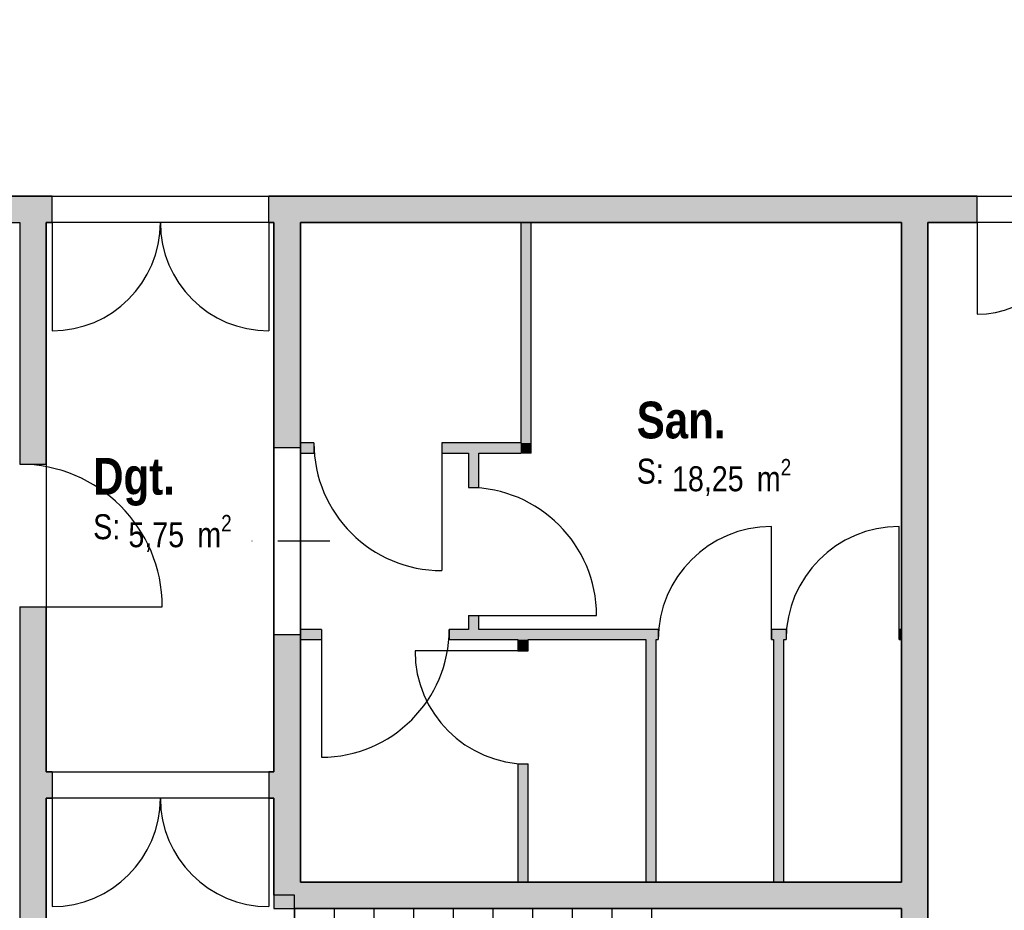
# Model space of a CAD drawing. Extents: x -24342 to 73038, y -9656 to 30949.
# Tile 72 of 170: x 7690 to 8360, y -2606 to -2000. Entities that reach past the tile are written whole.
import ezdxf
from ezdxf.enums import TextEntityAlignment as Align

# ---------------------------------------------------------------- set-up
doc = ezdxf.new("R2010")
doc.units = 0
doc.set_wipeout_variables(frame=1)
for name, pattern in [('21.0032_xref_rdc_02_pro$0$Points tirets', [670.277762, 352.777767, -176.388884, 0, -141.111112]), ('21.0032_xref_rdc_02_pro$0$Wipeout_Contour', [1000, 0, -1000]), ('ACAD_ISO12W100', [21, 12, -3, 0, -3, 0, -3])]:
    doc.linetypes.add(name, pattern=pattern)
for name, color, linetype in [('0_XREF', 250, 'Continuous'), ('21.0032_xref_rdc_02_pro$0$A-AREA-____-OTLN.Modèle IFC', 251, 'Continuous'), ('21.0032_xref_rdc_02_pro$0$A-WALL-____-OTLN.Modèle IFC', 251, 'Continuous'), ('21.0032_xref_rdc_02_pro$0$Marques de Zone ARCHICAD', 251, 'Continuous'), ('21.0032_xref_rdc_02_pro$0$Portes ARCHICAD', 251, 'Continuous'), ('21.0032_xref_rdc_02_pro$0$S-STRS-____-OTLN.Modèle IFC', 251, 'Continuous')]:
    doc.layers.add(name, color=color, linetype=linetype)
doc.styles.add('21.0032_xref_rdc_02_pro$0$STYLE_GENERE_1', font='ARIALNB.TTF')
doc.styles.add('21.0032_xref_rdc_02_pro$0$STYLE_GENERE_2', font='ARIALN.TTF')

# ---------------------------------------------------------------- blocks, each defined once
blk = doc.blocks.new('21.0032_xref_rdc_02_pro$0$San._WC_28_1', base_point=(81608.4, -22871.6))
at = {"layer": '21.0032_xref_rdc_02_pro$0$Marques de Zone ARCHICAD', "insert": (81338.9, -22989.9), "char_height": 170, "attachment_point": 1, "style": '21.0032_xref_rdc_02_pro$0$STYLE_GENERE_2'}
blk.add_mtext('\\A1;\\pt0,100;18,25{\\H0.66x;\\S^  ;} m{\\H0.66x;\\S2^  ;}', dxfattribs=at)
at = {"layer": '21.0032_xref_rdc_02_pro$0$Marques de Zone ARCHICAD'}
for tag, height, style, p in [('DUMMY_849', 250, '21.0032_xref_rdc_02_pro$0$STYLE_GENERE_1', (81708.3, -22525.7)), ('ROOM_NAME', 250, '21.0032_xref_rdc_02_pro$0$STYLE_GENERE_1', (81098.9, -22599.6)), ('calculatedAreaCode', 170, '21.0032_xref_rdc_02_pro$0$STYLE_GENERE_2', (81098.9, -22987.6))]:
    blk.add_attdef(tag, text='', height=height, dxfattribs=dict(at, style=style)).set_placement(p, align=Align.TOP_LEFT)
blk = doc.blocks.new('21.0032_xref_rdc_02_pro$0$Dgt._COU_50_1', base_point=(77855, -23250))
at = {"layer": '21.0032_xref_rdc_02_pro$0$Marques de Zone ARCHICAD', "insert": (77639.9, -23370.9), "char_height": 170, "attachment_point": 1, "style": '21.0032_xref_rdc_02_pro$0$STYLE_GENERE_2'}
blk.add_mtext('\\A1;\\pt0,100;5,75{\\H0.66x;\\S^  ;} m{\\H0.66x;\\S2^  ;}', dxfattribs=at)
at = {"layer": '21.0032_xref_rdc_02_pro$0$Marques de Zone ARCHICAD'}
for tag, height, style, p in [('DUMMY_849', 250, '21.0032_xref_rdc_02_pro$0$STYLE_GENERE_1', (77962.2, -22904.1)), ('ROOM_NAME', 250, '21.0032_xref_rdc_02_pro$0$STYLE_GENERE_1', (77399.9, -22982.3)), ('calculatedAreaCode', 170, '21.0032_xref_rdc_02_pro$0$STYLE_GENERE_2', (77399.9, -23366))]:
    blk.add_attdef(tag, text='', height=height, dxfattribs=dict(at, style=style)).set_placement(p, align=Align.TOP_LEFT)
blk = doc.blocks.new('21.0032_xref_rdc_02_pro$0$Percement_36_1')
at = {"linetype": '21.0032_xref_rdc_02_pro$0$Wipeout_Contour', "ltscale": 328677.638332}
blk.add_wipeout([(78810, -22915), (78630, -22915), (78630, -24185), (78810, -24185)], dxfattribs=at).dxf.layer = '21.0032_xref_rdc_02_pro$0$A-WALL-____-OTLN.Modèle IFC'
at = {"layer": '21.0032_xref_rdc_02_pro$0$A-WALL-____-OTLN.Modèle IFC', "linetype": '21.0032_xref_rdc_02_pro$0$Points tirets'}
blk.add_line((79010, -23550), (78430, -23550), dxfattribs=at)
at = {"layer": '21.0032_xref_rdc_02_pro$0$A-WALL-____-OTLN.Modèle IFC', "linetype": 'Continuous', "flags": 128}
for points in [[(78630, -22915), (78630, -24185)], [(78810, -22915), (78630, -22915)], [(78810, -24185), (78810, -22915)], [(78630, -24185), (78810, -24185)]]:
    blk.add_lwpolyline(points, dxfattribs=at)
blk = doc.blocks.new('21.0032_xref_rdc_02_pro$0$Porte (Mur) 19[20]_1')
at = {"layer": '21.0032_xref_rdc_02_pro$0$Portes ARCHICAD', "linetype": 'Continuous'}
for p, q in [((77120, -21380), (77120, -22117.5)), ((78595, -21380), (78595, -22117.5))]:
    blk.add_line(p, q, dxfattribs=at)
for centre, start, end in [((77120, -21380), 270, 0), ((78595, -21380), 180, 270)]:
    blk.add_arc(centre, 737.5, start, end, dxfattribs=at)
blk = doc.blocks.new('21.0032_xref_rdc_02_pro$0$Porte (Mur) 21[22]_1')
at = {"layer": '21.0032_xref_rdc_02_pro$0$Portes ARCHICAD', "linetype": 'Continuous'}
for p, q in [((83415, -21380), (83415, -22005)), ((84665, -21380), (84665, -22005))]:
    blk.add_line(p, q, dxfattribs=at)
for centre, start, end in [((83415, -21380), 270, 0), ((84665, -21380), 180, 270)]:
    blk.add_arc(centre, 625, start, end, dxfattribs=at)
blk = doc.blocks.new('21.0032_xref_rdc_02_pro$0$Mur_71_1', base_point=(65160, -21290))
at = {"layer": '21.0032_xref_rdc_02_pro$0$A-WALL-____-OTLN.Modèle IFC', "linetype": 'Continuous'}
for points in [[(76480, -21380), (77120, -21380), (77120, -21200), (76480, -21200)], [(78595, -21380), (83415, -21380), (83415, -21200), (78595, -21200)]]:
    blk.add_hatch(color=256, dxfattribs=at).paths.add_polyline_path(points)
for p, q in [((77120, -21380), (77120, -21200)), ((78595, -21380), (78595, -21200)), ((83415, -21380), (83415, -21200))]:
    blk.add_line(p, q, dxfattribs=at)
at = {"layer": '21.0032_xref_rdc_02_pro$0$A-WALL-____-OTLN.Modèle IFC', "linetype": 'Continuous', "flags": 128}
for points in [[(77120, -21200), (76480, -21200)], [(83415, -21200), (78595, -21200)], [(76480, -21380), (76900, -21380)], [(77080, -21380), (77120, -21380)], [(78595, -21380), (78630, -21380)], [(78810, -21380), (82900, -21380)], [(83080, -21380), (83415, -21380)]]:
    blk.add_lwpolyline(points, dxfattribs=at)
at = {"layer": '21.0032_xref_rdc_02_pro$0$Portes ARCHICAD', "linetype": 'Continuous'}
for name in ['21.0032_xref_rdc_02_pro$0$Porte (Mur) 19[20]_1', '21.0032_xref_rdc_02_pro$0$Porte (Mur) 21[22]_1']:
    blk.add_blockref(name, (0, 0), dxfattribs=at)
blk = doc.blocks.new('21.0032_xref_rdc_02_pro$0$Porte (Mur) 22[23]_1')
at = {"layer": '21.0032_xref_rdc_02_pro$0$Portes ARCHICAD', "linetype": 'Continuous'}
blk.add_line((76900, -23995.4), (77870, -23995.4), dxfattribs=at)
blk.add_arc((76900, -23995.4), 970, 0, 90, dxfattribs=at)
blk = doc.blocks.new('21.0032_xref_rdc_02_pro$0$Mur_72_1', base_point=(76990, -21290))
at = {"layer": '21.0032_xref_rdc_02_pro$0$A-WALL-____-OTLN.Modèle IFC', "linetype": 'Continuous'}
for points in [[(77080, -21380), (76900, -21380), (76900, -23025.4), (77080, -23025.4)], [(77080, -23995.4), (76900, -23995.4), (76900, -29049.7), (77080, -29049.7)]]:
    blk.add_hatch(color=256, dxfattribs=at).paths.add_polyline_path(points)
for p, q in [((76900, -23025.4), (77080, -23025.4)), ((76900, -23995.4), (77080, -23995.4))]:
    blk.add_line(p, q, dxfattribs=at)
at = {"layer": '21.0032_xref_rdc_02_pro$0$A-WALL-____-OTLN.Modèle IFC', "linetype": 'Continuous', "flags": 128}
for points in [[(76900, -21380), (76900, -23025.4)], [(77080, -23025.4), (77080, -21380)], [(76900, -23995.4), (76900, -29049.7)], [(77080, -25120), (77080, -23995.4)], [(77080, -29049.7), (77080, -25300)], [(76900, -29049.7), (77080, -29049.7)]]:
    blk.add_lwpolyline(points, dxfattribs=at)
at = {"layer": '21.0032_xref_rdc_02_pro$0$Portes ARCHICAD', "linetype": 'Continuous'}
blk.add_blockref('21.0032_xref_rdc_02_pro$0$Porte (Mur) 22[23]_1', (0, 0), dxfattribs=at)
blk = doc.blocks.new('21.0032_xref_rdc_02_pro$0$Mur_73_1', base_point=(82990, -21290))
at = {"layer": '21.0032_xref_rdc_02_pro$0$A-WALL-____-OTLN.Modèle IFC', "linetype": 'Continuous'}
blk.add_hatch(color=256, dxfattribs=at).paths.add_polyline_path([(82900, -21380), (82900, -29049.7), (83080, -29049.7), (83080, -21380)])
at = {"layer": '21.0032_xref_rdc_02_pro$0$A-WALL-____-OTLN.Modèle IFC', "linetype": 'Continuous', "flags": 128}
for points in [[(82900, -21380), (82900, -25870)], [(83080, -29049.7), (83080, -21380)], [(82900, -26050), (82900, -29049.7)], [(82900, -29049.7), (83080, -29049.7)]]:
    blk.add_lwpolyline(points, dxfattribs=at)
blk = doc.blocks.new('21.0032_xref_rdc_02_pro$0$Mur_74_1', base_point=(78720, -21290))
at = {"layer": '21.0032_xref_rdc_02_pro$0$A-WALL-____-OTLN.Modèle IFC', "linetype": 'Continuous'}
for points in [[(78810, -21380), (78630, -21380), (78630, -22915), (78810, -22915)], [(78810, -24185), (78630, -24185), (78630, -25870), (78810, -25870)], [(78630, -26050), (78810, -26050), (78810, -25870)], [(78630, -26050), (78810, -25870), (78630, -25870)]]:
    blk.add_hatch(color=256, dxfattribs=at).paths.add_polyline_path(points)
at = {"layer": '21.0032_xref_rdc_02_pro$0$A-WALL-____-OTLN.Modèle IFC', "linetype": 'Continuous', "flags": 128}
for points in [[(78630, -21380), (78630, -22915)], [(78810, -22915), (78810, -21380)], [(78630, -24185), (78630, -25120)], [(78810, -25870), (78810, -24185)], [(78630, -25300), (78630, -26050)], [(78630, -26050), (78810, -26050)]]:
    blk.add_lwpolyline(points, dxfattribs=at)
blk = doc.blocks.new('21.0032_xref_rdc_02_pro$0$Mur_75_1', base_point=(78720, -25960))
at = {"layer": '21.0032_xref_rdc_02_pro$0$A-WALL-____-OTLN.Modèle IFC', "linetype": 'Continuous'}
blk.add_hatch(color=256, dxfattribs=at).paths.add_polyline_path([(78810, -26050), (82900, -26050), (82900, -25870), (78810, -25870)])
at = {"layer": '21.0032_xref_rdc_02_pro$0$A-WALL-____-OTLN.Modèle IFC', "linetype": 'Continuous', "flags": 128}
for points in [[(82900, -25870), (78810, -25870)], [(78810, -26050), (82900, -26050)]]:
    blk.add_lwpolyline(points, dxfattribs=at)
blk = doc.blocks.new('21.0032_xref_rdc_02_pro$0$Mur_76_1', base_point=(80345, -21290))
at = {"layer": '21.0032_xref_rdc_02_pro$0$A-WALL-____-OTLN.Modèle IFC', "linetype": 'Continuous'}
for points in [[(80380, -22880), (80380, -21380), (80310, -21380), (80310, -22880)], [(80310, -22880), (80310, -22950), (80380, -22950)], [(80380, -22880), (80310, -22880), (80380, -22950)]]:
    blk.add_hatch(color=256, dxfattribs=at).paths.add_polyline_path(points)
at = {"layer": '21.0032_xref_rdc_02_pro$0$A-WALL-____-OTLN.Modèle IFC', "linetype": 'Continuous', "flags": 128}
for points in [[(80310, -21380), (80310, -22880)], [(80310, -21380), (80380, -21380)], [(80380, -22950), (80380, -21380)], [(80380, -22950), (80310, -22950)]]:
    blk.add_lwpolyline(points, dxfattribs=at)
blk = doc.blocks.new('21.0032_xref_rdc_02_pro$0$Porte (Mur) 23[24]_1')
at = {"layer": '21.0032_xref_rdc_02_pro$0$Portes ARCHICAD', "linetype": 'Continuous'}
blk.add_line((79772.1, -22880), (79772.1, -23750), dxfattribs=at)
blk.add_arc((79772.1, -22880), 870, 180, 270, dxfattribs=at)
blk = doc.blocks.new('21.0032_xref_rdc_02_pro$0$Mur_77_1', base_point=(80345, -22915))
at = {"layer": '21.0032_xref_rdc_02_pro$0$A-WALL-____-OTLN.Modèle IFC', "linetype": 'Continuous'}
for points in [[(78902.1, -22880), (78810, -22880), (78810, -22950), (78902.1, -22950)], [(80310, -22880), (79772.1, -22880), (79772.1, -22950), (80310, -22950)]]:
    blk.add_hatch(color=256, dxfattribs=at).paths.add_polyline_path(points)
for p, q in [((78902.1, -22880), (78902.1, -22950)), ((79772.1, -22880), (79772.1, -22950))]:
    blk.add_line(p, q, dxfattribs=at)
at = {"layer": '21.0032_xref_rdc_02_pro$0$A-WALL-____-OTLN.Modèle IFC', "linetype": 'Continuous', "flags": 128}
for points in [[(78902.1, -22880), (78810, -22880)], [(78810, -22880), (78810, -22950)], [(80310, -22880), (79772.1, -22880)], [(78810, -22950), (78902.1, -22950)], [(79772.1, -22950), (79955, -22950)], [(80025, -22950), (80310, -22950)]]:
    blk.add_lwpolyline(points, dxfattribs=at)
at = {"layer": '21.0032_xref_rdc_02_pro$0$Portes ARCHICAD', "linetype": 'Continuous'}
blk.add_blockref('21.0032_xref_rdc_02_pro$0$Porte (Mur) 23[24]_1', (0, 0), dxfattribs=at)
blk = doc.blocks.new('21.0032_xref_rdc_02_pro$0$Porte (Mur) 24[25]_1')
at = {"layer": '21.0032_xref_rdc_02_pro$0$Portes ARCHICAD', "linetype": 'Continuous'}
blk.add_line((79955, -24054.8), (80825, -24054.8), dxfattribs=at)
blk.add_arc((79955, -24054.8), 870, 0, 90, dxfattribs=at)
blk = doc.blocks.new('21.0032_xref_rdc_02_pro$0$Mur_78_1', base_point=(79990, -22915))
at = {"layer": '21.0032_xref_rdc_02_pro$0$A-WALL-____-OTLN.Modèle IFC', "linetype": 'Continuous'}
for points in [[(80025, -22950), (79955, -22950), (79955, -23184.8), (80025, -23184.8)], [(80025, -24054.8), (79955, -24054.8), (79955, -24150), (80025, -24150)]]:
    blk.add_hatch(color=256, dxfattribs=at).paths.add_polyline_path(points)
for p, q in [((79955, -23184.8), (80025, -23184.8)), ((79955, -24054.8), (80025, -24054.8))]:
    blk.add_line(p, q, dxfattribs=at)
at = {"layer": '21.0032_xref_rdc_02_pro$0$A-WALL-____-OTLN.Modèle IFC', "linetype": 'Continuous', "flags": 128}
for points in [[(79955, -22950), (79955, -23184.8)], [(80025, -23184.8), (80025, -22950)], [(79955, -24054.8), (79955, -24150)], [(80025, -24150), (80025, -24054.8)]]:
    blk.add_lwpolyline(points, dxfattribs=at)
at = {"layer": '21.0032_xref_rdc_02_pro$0$Portes ARCHICAD', "linetype": 'Continuous'}
blk.add_blockref('21.0032_xref_rdc_02_pro$0$Porte (Mur) 24[25]_1', (0, 0), dxfattribs=at)
blk = doc.blocks.new('21.0032_xref_rdc_02_pro$0$Porte (Mur) 25[26]_1')
at = {"layer": '21.0032_xref_rdc_02_pro$0$Portes ARCHICAD', "linetype": 'Continuous'}
blk.add_line((78952.6, -24150), (78952.6, -25020), dxfattribs=at)
blk.add_arc((78952.6, -24150), 870, 270, 0, dxfattribs=at)
blk = doc.blocks.new('21.0032_xref_rdc_02_pro$0$Porte (Mur) 26[27]_1')
at = {"layer": '21.0032_xref_rdc_02_pro$0$Portes ARCHICAD', "linetype": 'Continuous'}
blk.add_line((82015, -24220), (82015, -23450), dxfattribs=at)
blk.add_arc((82015, -24220), 770, 90, 180, dxfattribs=at)
blk = doc.blocks.new('21.0032_xref_rdc_02_pro$0$Porte (Mur) 27[28]_1')
at = {"layer": '21.0032_xref_rdc_02_pro$0$Portes ARCHICAD', "linetype": 'Continuous'}
blk.add_line((82885, -24220), (82885, -23450), dxfattribs=at)
blk.add_arc((82885, -24220), 770, 90, 180, dxfattribs=at)
blk = doc.blocks.new('21.0032_xref_rdc_02_pro$0$Mur_79_1', base_point=(82990, -24185))
at = {"layer": '21.0032_xref_rdc_02_pro$0$A-WALL-____-OTLN.Modèle IFC', "linetype": 'Continuous'}
for points in [[(78952.6, -24220), (78952.6, -24150), (78810, -24150), (78810, -24220)], [(81245, -24220), (81245, -24150), (79822.6, -24150), (79822.6, -24220)], [(82115, -24220), (82115, -24150), (82015, -24150), (82015, -24220)], [(82900, -24220), (82900, -24150), (82885, -24150), (82885, -24220)]]:
    blk.add_hatch(color=256, dxfattribs=at).paths.add_polyline_path(points)
for p, q in [((78952.6, -24150), (78952.6, -24220)), ((79822.6, -24150), (79822.6, -24220)), ((81245, -24150), (81245, -24220)), ((82015, -24150), (82015, -24220)), ((82115, -24150), (82115, -24220)), ((82885, -24150), (82885, -24220))]:
    blk.add_line(p, q, dxfattribs=at)
at = {"layer": '21.0032_xref_rdc_02_pro$0$A-WALL-____-OTLN.Modèle IFC', "linetype": 'Continuous', "flags": 128}
for points in [[(78952.6, -24150), (78810, -24150)], [(78810, -24150), (78810, -24220)], [(79955, -24150), (79822.6, -24150)], [(81245, -24150), (80025, -24150)], [(82115, -24150), (82015, -24150)], [(82900, -24150), (82885, -24150)], [(82900, -24220), (82900, -24150)], [(78810, -24220), (78952.6, -24220)], [(79822.6, -24220), (80290, -24220)], [(80360, -24220), (81160, -24220)], [(81230, -24220), (81245, -24220)], [(82015, -24220), (82030, -24220)], [(82100, -24220), (82115, -24220)], [(82885, -24220), (82900, -24220)]]:
    blk.add_lwpolyline(points, dxfattribs=at)
at = {"layer": '21.0032_xref_rdc_02_pro$0$Portes ARCHICAD', "linetype": 'Continuous'}
for name in ['21.0032_xref_rdc_02_pro$0$Porte (Mur) 26[27]_1', '21.0032_xref_rdc_02_pro$0$Porte (Mur) 27[28]_1', '21.0032_xref_rdc_02_pro$0$Porte (Mur) 25[26]_1']:
    blk.add_blockref(name, (0, 0), dxfattribs=at)
blk = doc.blocks.new('21.0032_xref_rdc_02_pro$0$Mur_80_1', base_point=(82065, -24185))
at = {"layer": '21.0032_xref_rdc_02_pro$0$A-WALL-____-OTLN.Modèle IFC', "linetype": 'Continuous'}
blk.add_hatch(color=256, dxfattribs=at).paths.add_polyline_path([(82030, -24220), (82030, -25870), (82100, -25870), (82100, -24220)])
at = {"layer": '21.0032_xref_rdc_02_pro$0$A-WALL-____-OTLN.Modèle IFC', "linetype": 'Continuous', "flags": 128}
for points in [[(82030, -24220), (82030, -25870)], [(82100, -25870), (82100, -24220)], [(82030, -25870), (82100, -25870)]]:
    blk.add_lwpolyline(points, dxfattribs=at)
blk = doc.blocks.new('21.0032_xref_rdc_02_pro$0$Mur_81_1', base_point=(81195, -24185))
at = {"layer": '21.0032_xref_rdc_02_pro$0$A-WALL-____-OTLN.Modèle IFC', "linetype": 'Continuous'}
blk.add_hatch(color=256, dxfattribs=at).paths.add_polyline_path([(81160, -24220), (81160, -25870), (81230, -25870), (81230, -24220)])
at = {"layer": '21.0032_xref_rdc_02_pro$0$A-WALL-____-OTLN.Modèle IFC', "linetype": 'Continuous', "flags": 128}
for points in [[(81160, -24220), (81160, -25870)], [(81230, -25870), (81230, -24220)], [(81160, -25870), (81230, -25870)]]:
    blk.add_lwpolyline(points, dxfattribs=at)
blk = doc.blocks.new('21.0032_xref_rdc_02_pro$0$Porte (Mur) 28[29]_1')
at = {"layer": '21.0032_xref_rdc_02_pro$0$Portes ARCHICAD', "linetype": 'Continuous'}
blk.add_line((80360, -24296.4), (79590, -24296.4), dxfattribs=at)
blk.add_arc((80360, -24296.4), 770, 180, 270, dxfattribs=at)
blk = doc.blocks.new('21.0032_xref_rdc_02_pro$0$Mur_82_1', base_point=(80325, -24185))
at = {"layer": '21.0032_xref_rdc_02_pro$0$A-WALL-____-OTLN.Modèle IFC', "linetype": 'Continuous'}
for points in [[(80360, -24220), (80290, -24220), (80290, -24296.4), (80360, -24296.4)], [(80360, -25066.4), (80290, -25066.4), (80290, -25870), (80360, -25870)]]:
    blk.add_hatch(color=256, dxfattribs=at).paths.add_polyline_path(points)
for p, q in [((80290, -24296.4), (80360, -24296.4)), ((80290, -25066.4), (80360, -25066.4))]:
    blk.add_line(p, q, dxfattribs=at)
at = {"layer": '21.0032_xref_rdc_02_pro$0$A-WALL-____-OTLN.Modèle IFC', "linetype": 'Continuous', "flags": 128}
for points in [[(80290, -24220), (80290, -24296.4)], [(80360, -24296.4), (80360, -24220)], [(80290, -25066.4), (80290, -25870)], [(80360, -25870), (80360, -25066.4)], [(80290, -25870), (80360, -25870)]]:
    blk.add_lwpolyline(points, dxfattribs=at)
at = {"layer": '21.0032_xref_rdc_02_pro$0$Portes ARCHICAD', "linetype": 'Continuous'}
blk.add_blockref('21.0032_xref_rdc_02_pro$0$Porte (Mur) 28[29]_1', (0, 0), dxfattribs=at)
blk = doc.blocks.new('21.0032_xref_rdc_02_pro$0$Porte (Mur) 65[64]_1')
at = {"layer": '21.0032_xref_rdc_02_pro$0$Portes ARCHICAD', "linetype": 'Continuous'}
for p, q in [((77120, -25300), (77120, -26037.5)), ((78595, -25300), (78595, -26037.5))]:
    blk.add_line(p, q, dxfattribs=at)
for centre, start, end in [((77120, -25300), 270, 0), ((78595, -25300), 180, 270)]:
    blk.add_arc(centre, 737.5, start, end, dxfattribs=at)
blk = doc.blocks.new('21.0032_xref_rdc_02_pro$0$Mur_142_1', base_point=(78720, -25210))
at = {"layer": '21.0032_xref_rdc_02_pro$0$A-WALL-____-OTLN.Modèle IFC', "linetype": 'Continuous'}
for points in [[(77120, -25300), (77120, -25120), (77080, -25120), (77080, -25300)], [(78630, -25300), (78630, -25120), (78595, -25120), (78595, -25300)]]:
    blk.add_hatch(color=256, dxfattribs=at).paths.add_polyline_path(points)
for p, q in [((77120, -25120), (77120, -25300)), ((78595, -25120), (78595, -25300))]:
    blk.add_line(p, q, dxfattribs=at)
at = {"layer": '21.0032_xref_rdc_02_pro$0$A-WALL-____-OTLN.Modèle IFC', "linetype": 'Continuous', "flags": 128}
for points in [[(77120, -25120), (77080, -25120)], [(78630, -25120), (78595, -25120)], [(77080, -25300), (77120, -25300)], [(78595, -25300), (78630, -25300)]]:
    blk.add_lwpolyline(points, dxfattribs=at)
at = {"layer": '21.0032_xref_rdc_02_pro$0$Portes ARCHICAD', "linetype": 'Continuous'}
blk.add_blockref('21.0032_xref_rdc_02_pro$0$Porte (Mur) 65[64]_1', (0, 0), dxfattribs=at)
blk = doc.blocks.new('21.0032_xref_rdc_02_pro$0$Elément Modèle 17[456]_1', base_point=(78770, -29049.6))
at = {"layer": '21.0032_xref_rdc_02_pro$0$S-STRS-____-OTLN.Modèle IFC', "linetype": 'Continuous'}
for p, q in [((79040, -26050), (78770, -26050)), ((78770, -26050), (78770, -27450)), ((79310, -26050), (79040, -26050)), ((79040, -26050), (79040, -27450)), ((79580, -26050), (79310, -26050)), ((79310, -26050), (79310, -27450)), ((79850, -26050), (79580, -26050)), ((79580, -26050), (79580, -27450)), ((80120, -26050), (79850, -26050)), ((79850, -26050), (79850, -27450)), ((80390, -26050), (80120, -26050)), ((80120, -26050), (80120, -27450)), ((80660, -26050), (80390, -26050)), ((80390, -26050), (80390, -27450)), ((80930, -26050), (80660, -26050)), ((80660, -26050), (80660, -27450)), ((81200, -26050), (80930, -26050)), ((80930, -26050), (80930, -27450)), ((81493.1, -26050), (81200, -26050)), ((81200, -26050), (81200, -27450)), ((82900, -26050), (81493.1, -26050)), ((82900, -29049.6), (82900, -26050)), ((78770, -27450), (79040, -27450)), ((79040, -27450), (79310, -27450)), ((79310, -27450), (79580, -27450)), ((79580, -27450), (79850, -27450)), ((79850, -27450), (80120, -27450)), ((80120, -27450), (80390, -27450)), ((80390, -27450), (80660, -27450)), ((80660, -27450), (80930, -27450)), ((80930, -27450), (81200, -27450)), ((81200, -27450), (81493.1, -27450)), ((81493.1, -27450), (81500, -27450)), ((81500, -27450), (81500, -27650)), ((79260, -27650), (78990, -27650)), ((78990, -27650), (78990, -29049.6)), ((79530, -27650), (79260, -27650)), ((79260, -29049.6), (79260, -27650)), ((79800, -27650), (79530, -27650)), ((79530, -29049.6), (79530, -27650)), ((80070, -27650), (79800, -27650)), ((79800, -29049.6), (79800, -27650)), ((80340, -27650), (80070, -27650)), ((80070, -29049.6), (80070, -27650)), ((80610, -27650), (80340, -27650)), ((80340, -29049.6), (80340, -27650)), ((80880, -27650), (80610, -27650)), ((80610, -29049.6), (80610, -27650)), ((81150, -27650), (80880, -27650)), ((80880, -29049.6), (80880, -27650)), ((81396.9, -27650), (81150, -27650)), ((81150, -29049.6), (81150, -27650)), ((81420, -27650), (81396.9, -27650)), ((81500, -27650), (81420, -27650)), ((81420, -29049.6), (81420, -27650)), ((78990, -29049.6), (79260, -29049.6)), ((79260, -29049.6), (79530, -29049.6)), ((79530, -29049.6), (79800, -29049.6)), ((79800, -29049.6), (80070, -29049.6)), ((80070, -29049.6), (80340, -29049.6)), ((80340, -29049.6), (80610, -29049.6)), ((80610, -29049.6), (80880, -29049.6)), ((80880, -29049.6), (81150, -29049.6)), ((81150, -29049.6), (81396.9, -29049.6)), ((81396.9, -29049.6), (81420, -29049.6)), ((81420, -29049.6), (82900, -29049.6))]:
    blk.add_line(p, q, dxfattribs=at)
blk = doc.blocks.new('21.0032_xref_rdc_02_pro')
at = {"layer": '21.0032_xref_rdc_02_pro$0$A-AREA-____-OTLN.Modèle IFC', "linetype": 'Continuous', "flags": 128}
blk.add_lwpolyline([(4390, -2120), (8761.09, -2120), (8592.87, -1417.99), (8427.48, -1417.99), (8560.05, -1961.45), (6560.07, -1961.45), (6560.07, -1366.33, -0.157957), (6506.5, -1249)], format="xyb", dxfattribs=at)
for points in [[(7708, -2138), (7708, -2512), (7863, -2512), (7863, -2138)], [(7881, -2138), (7881, -2587), (8290, -2587), (8290, -2138)], [(8821, -2795), (8922.83, -2795), (8765.4, -2138), (8308, -2138), (8308, -2596), (8308, -2904.96), (8821, -2904.96)], [(7708, -2904.96), (7759, -2904.96), (7877, -2904.96), (7877, -2596), (7863, -2596), (7863, -2530), (7708, -2530)]]:
    blk.add_lwpolyline(points, close=True, dxfattribs=at)
at = {"layer": '21.0032_xref_rdc_02_pro$0$A-AREA-____-OTLN.Modèle IFC', "linetype": 'Continuous', "xscale": 0.1, "yscale": 0.1, "zscale": 0.1}
for name, p, values in [('21.0032_xref_rdc_02_pro$0$San._WC_28_1', (8160.84, -2287.16), {'ROOM_NAME': 'San.', 'calculatedAreaCode': 'S: '}), ('21.0032_xref_rdc_02_pro$0$Dgt._COU_50_1', (7785.5, -2325), {'ROOM_NAME': 'Dgt.', 'calculatedAreaCode': 'S: '})]:
    blk.add_blockref(name, p, dxfattribs=at).add_auto_attribs(values)
at = {"layer": '21.0032_xref_rdc_02_pro$0$A-WALL-____-OTLN.Modèle IFC', "xscale": 0.1, "yscale": 0.1, "zscale": 0.1}
for name, p in [('21.0032_xref_rdc_02_pro$0$Mur_71_1', (6516, -2129)), ('21.0032_xref_rdc_02_pro$0$Mur_72_1', (7699, -2129)), ('21.0032_xref_rdc_02_pro$0$Mur_76_1', (8034.5, -2129)), ('21.0032_xref_rdc_02_pro$0$Mur_73_1', (8299, -2129)), ('21.0032_xref_rdc_02_pro$0$Mur_78_1', (7999, -2291.5)), ('21.0032_xref_rdc_02_pro$0$Mur_82_1', (8032.5, -2418.5)), ('21.0032_xref_rdc_02_pro$0$Mur_81_1', (8119.5, -2418.5)), ('21.0032_xref_rdc_02_pro$0$Mur_80_1', (8206.5, -2418.5)), ('21.0032_xref_rdc_02_pro$0$Mur_142_1', (7872, -2521)), ('21.0032_xref_rdc_02_pro$0$Mur_75_1', (7872, -2596))]:
    blk.add_blockref(name, p, dxfattribs=at)
at = {"layer": '21.0032_xref_rdc_02_pro$0$S-STRS-____-OTLN.Modèle IFC', "linetype": 'Continuous', "xscale": 0.1, "yscale": 0.1, "zscale": 0.1}
blk.add_blockref('21.0032_xref_rdc_02_pro$0$Elément Modèle 17[456]_1', (7877, -2904.96), dxfattribs=at)
at = {"layer": '21.0032_xref_rdc_02_pro$0$A-WALL-____-OTLN.Modèle IFC', "linetype": 'Continuous', "xscale": 0.1, "yscale": 0.1, "zscale": 0.1}
blk.add_blockref('21.0032_xref_rdc_02_pro$0$Percement_36_1', (0, 0), dxfattribs=at)
at = {"layer": '21.0032_xref_rdc_02_pro$0$A-WALL-____-OTLN.Modèle IFC', "xscale": 0.1, "yscale": 0.1, "zscale": 0.1}
for name, p in [('21.0032_xref_rdc_02_pro$0$Mur_74_1', (7872, -2129)), ('21.0032_xref_rdc_02_pro$0$Mur_77_1', (8034.5, -2291.5)), ('21.0032_xref_rdc_02_pro$0$Mur_79_1', (8299, -2418.5))]:
    blk.add_blockref(name, p, dxfattribs=at)

msp = doc.modelspace()

# ---------------------------------------------------------------- block references
at = {"layer": '0_XREF', "linetype": 'ACAD_ISO12W100'}
msp.add_blockref('21.0032_xref_rdc_02_pro', (0, 0), dxfattribs=at)

doc.saveas('drawing.dxf')
